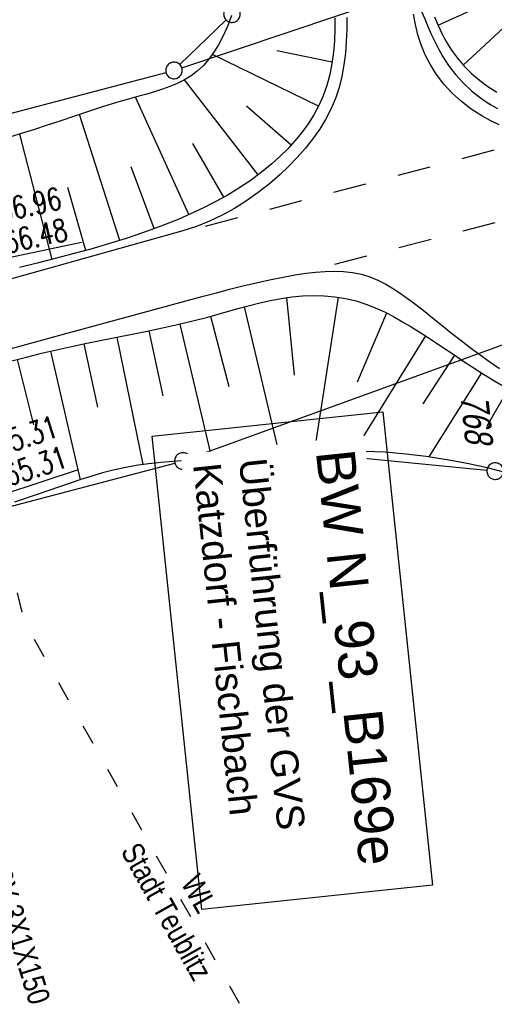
# Model space of a CAD drawing. Extents: x 509535 to 509917, y 455493 to 456443.
# Tile 28 of 34: x 509733 to 509776, y 456289 to 456378. Entities that reach past the tile are written whole.
import ezdxf
from ezdxf.enums import TextEntityAlignment as Align

# ---------------------------------------------------------------- set-up
doc = ezdxf.new("R2010")
doc.units = 0
doc.header["$LTSCALE"] = 10
doc.header["$MEASUREMENT"] = 0
for name, pattern in [('ACAD_ISO03W100', [30, 12, -18]), ('LT00', [0]), ('LT02', [0.4, 0.2, -0.2])]:
    doc.linetypes.add(name, pattern=pattern)
doc.layers.get('0').update_dxf_attribs({"linetype": 'LT00'})
for name, color, linetype in [('--EK_BW_TEXT_B', 20, 'LT00'), ('--EK_FBR', 1, 'LT00'), ('--EK_Schacht-Text', 5, 'LT00'), ('DFK_FLUR_NR', 250, 'LT00'), ('DFK_GZPKT', 250, 'LT00'), ('DFK_KATASTER', 250, 'LT00'), ('STROM_TEXT', 80, 'Continuous'), ('V114_BOESCH', 250, 'LT00'), ('V114_BOSCHUNG', 250, 'LT00'), ('V115_AFBR_BAB', 250, 'LT00'), ('V115_BOESCH', 250, 'LT00'), ('V115_BOSCHUNG', 250, 'LT00'), ('V115_GEHWEG', 250, 'LT00'), ('V115_LG_MARK', 250, 'LT02'), ('WASSERLTG', 130, 'ACAD_ISO03W100'), ('WASSERLTG_TEXT', 130, 'Continuous')]:
    doc.layers.add(name, color=color, linetype=linetype)
doc.styles.add('Beschrift', font='ARIAL.TTF')
doc.styles.add('schachtbeschriftung', font='romans.shx', dxfattribs={"width": 0.75, "height": 2})
doc.styles.get("Standard").update_dxf_attribs({"font": 'ARIAL.TTF'})
doc.styles.add('Versorgungsltg', font='ARIAL.TTF', dxfattribs={"width": 0.8, "height": 2})

# ---------------------------------------------------------------- blocks, each defined once
blk = doc.blocks.new('SYMB7010')
at = {"color": 0, "linetype": 'ByBlock'}
for points in [[(-0.031408, 0.499213), (-0.093728, 0.49134), (-0.15457, 0.475719), (-0.212975, 0.452595), (-0.268021, 0.422333), (-0.31884, 0.385411), (-0.36463, 0.342411), (-0.40467, 0.29401), (-0.438329, 0.240973), (-0.465074, 0.184136), (-0.484486, 0.124395), (-0.496256, 0.062692), (-0.5002, 0)], [(-0.5002, 0), (-0.496256, -0.062692), (-0.484486, -0.124395), (-0.465075, -0.184136), (-0.438329, -0.240973), (-0.404671, -0.29401), (-0.36463, -0.342411), (-0.31884, -0.385411), (-0.268021, -0.422333), (-0.212975, -0.452595), (-0.154571, -0.475719), (-0.093728, -0.49134), (-0.031408, -0.499213), (0.031408, -0.499213)], [(0.5002, 0), (0.496256, 0.062692), (0.484485, 0.124395), (0.465074, 0.184136), (0.438329, 0.240973), (0.40467, 0.29401), (0.36463, 0.342411), (0.31884, 0.385411), (0.268021, 0.422333), (0.212975, 0.452595), (0.15457, 0.475719), (0.093728, 0.49134), (0.031408, 0.499213), (-0.031408, 0.499213)], [(0.031408, -0.499213), (0.093728, -0.491341), (0.15457, -0.475719), (0.212975, -0.452595), (0.268021, -0.422333), (0.31884, -0.385411), (0.36463, -0.342411), (0.404671, -0.294011), (0.438329, -0.240974), (0.465075, -0.184136), (0.484486, -0.124395), (0.496256, -0.062692), (0.500201, 0)]]:
    blk.add_lwpolyline(points, dxfattribs=at)
blk = doc.blocks.new('SYMB0011')
at = {"color": 0, "linetype": 'ByBlock'}
for p, q in [((0.5, 0), (-0.5, 0)), ((0, 0.5), (0, -0.5))]:
    blk.add_line(p, q, dxfattribs=at)

msp = doc.modelspace()

# ---------------------------------------------------------------- linework, layer by layer
at = {"layer": '--EK_BW_TEXT_B'}
msp.add_lwpolyline([(509766.155, 456342.553), (509770.656, 456299.723), (509749.798, 456297.531), (509745.297, 456340.361)], close=True, dxfattribs=at)
at = {"layer": '--EK_FBR'}
for points in [[(509776.691, 456368.534), (509775.889, 456368.905), (509775.113, 456369.328), (509774.166, 456369.937), (509773.276, 456370.619), (509772.45, 456371.37), (509771.697, 456372.186), (509771.022, 456373.064), (509770.435, 456374.001), (509770.001, 456374.856), (509769.637, 456375.745), (509769.342, 456376.66), (509769.114, 456377.594), (509768.952, 456378.539)], [(509762.908, 456378.223), (509762.904, 456377.142), (509762.866, 456376.065), (509762.785, 456374.997), (509762.653, 456373.943), (509762.463, 456372.905), (509762.207, 456371.889), (509761.877, 456370.897), (509761.467, 456369.934), (509760.983, 456369), (509760.43, 456368.097), (509759.816, 456367.223), (509759.148, 456366.38), (509758.433, 456365.569), (509757.678, 456364.789), (509756.89, 456364.041), (509755.909, 456363.187), (509754.891, 456362.385), (509753.839, 456361.64), (509752.752, 456360.957), (509751.633, 456360.34), (509750.483, 456359.795), (509749.302, 456359.327), (509748.092, 456358.941), (509735.161, 456355.312), (509725.569, 456352.63)], [(509726.716, 456346.692), (509736.297, 456349.303), (509749.917, 456353.006), (509751.115, 456353.33), (509752.312, 456353.646), (509753.511, 456353.95), (509754.716, 456354.239), (509755.93, 456354.507), (509757.157, 456354.752), (509758.4, 456354.968), (509759.243, 456355.094), (509760.091, 456355.195), (509760.939, 456355.262), (509761.782, 456355.286), (509762.615, 456355.256), (509763.434, 456355.163), (509764.235, 456354.997), (509764.988, 456354.761), (509765.722, 456354.457), (509766.437, 456354.095), (509767.136, 456353.684), (509767.82, 456353.234), (509768.492, 456352.755), (509769.153, 456352.256), (509769.805, 456351.746), (509770.674, 456351.055), (509771.534, 456350.366), (509772.389, 456349.683), (509773.243, 456349.009), (509774.101, 456348.347), (509774.966, 456347.701), (509775.843, 456347.074), (509776.735, 456346.47)]]:
    msp.add_lwpolyline(points, dxfattribs=at)
at = {"layer": '--EK_Schacht-Text', "flags": 128}
for points in [[(509725.304, 456354.872), (509728.04, 456355.615), (509738.926, 456357.892)], [(509716.221, 456331.268), (509728.394, 456333.947), (509738.641, 456337.343)]]:
    msp.add_lwpolyline(points, dxfattribs=at)
at = {"layer": 'DFK_KATASTER'}
for p, q in [((509747.991, 456373.678), (509779.339, 456384.22)), ((509751.983, 456378.017), (509747.818, 456373.963)), ((509721.856, 456366.741), (509746.555, 456373.248)), ((509798.465, 456356.373), (509748.785, 456338.365)), ((509748.83, 456338.137), (509761.431, 456338.573)), ((509762.927, 456338.525), (509775.584, 456337.264)), ((509721.696, 456331.141), (509747.355, 456337.918))]:
    msp.add_line(p, q, dxfattribs=at)
at = {"layer": 'V114_BOESCH'}
for points in [[(509736.485, 456368.71), (509735.798, 456368.48), (509734.583, 456368.08), (509733.365, 456367.691), (509732.141, 456367.317), (509730.909, 456366.964), (509729.666, 456366.636), (509728.41, 456366.336), (509727.139, 456366.071), (509725.85, 456365.844), (509724.541, 456365.66), (509723.208, 456365.523), (509721.851, 456365.438), (509721.409, 456365.425), (509720.971, 456365.428), (509720.542, 456365.458), (509720.129, 456365.528), (509719.738, 456365.646), (509719.374, 456365.825), (509719.113, 456366.011), (509718.865, 456366.225), (509718.624, 456366.455), (509714.712, 456382.219)], [(509752.466, 456378.409), (509752.107, 456377.415), (509751.671, 456376.444), (509751.304, 456375.756), (509750.941, 456375.172)]]:
    msp.add_lwpolyline(points, dxfattribs=at)
at = {"layer": 'V114_BOSCHUNG'}
msp.add_line((509733.435, 456367.347), (509733.348, 456367.686), dxfattribs=at)
at = {"layer": 'V115_AFBR_BAB'}
for points in [[(509776.691, 456368.534), (509775.889, 456368.905), (509775.113, 456369.328), (509774.166, 456369.937), (509773.276, 456370.619), (509772.45, 456371.37), (509771.697, 456372.186), (509771.022, 456373.064), (509770.435, 456374.001), (509770.001, 456374.856), (509769.637, 456375.745), (509769.342, 456376.66), (509769.114, 456377.594), (509768.952, 456378.539)], [(509762.908, 456378.223), (509762.904, 456377.142), (509762.866, 456376.065), (509762.785, 456374.997), (509762.653, 456373.943), (509762.463, 456372.905), (509762.207, 456371.889), (509761.877, 456370.897), (509761.467, 456369.934), (509760.983, 456369), (509760.43, 456368.097), (509759.816, 456367.223), (509759.148, 456366.38), (509758.433, 456365.569), (509757.678, 456364.789), (509756.89, 456364.041), (509755.909, 456363.187), (509754.891, 456362.385), (509753.839, 456361.64), (509752.752, 456360.957), (509751.633, 456360.34), (509750.483, 456359.795), (509749.302, 456359.327), (509748.092, 456358.941), (509735.161, 456355.312), (509725.569, 456352.63)], [(509726.716, 456346.692), (509736.297, 456349.303), (509749.917, 456353.006), (509751.115, 456353.33), (509752.312, 456353.646), (509753.511, 456353.95), (509754.716, 456354.239), (509755.93, 456354.507), (509757.157, 456354.752), (509758.4, 456354.968), (509759.243, 456355.094), (509760.091, 456355.195), (509760.939, 456355.262), (509761.782, 456355.286), (509762.615, 456355.256), (509763.434, 456355.163), (509764.235, 456354.997), (509764.988, 456354.761), (509765.722, 456354.457), (509766.437, 456354.095), (509767.136, 456353.684), (509767.82, 456353.234), (509768.492, 456352.755), (509769.153, 456352.256), (509769.805, 456351.746), (509770.674, 456351.055), (509771.534, 456350.366), (509772.389, 456349.683), (509773.243, 456349.009), (509774.101, 456348.347), (509774.966, 456347.701), (509775.843, 456347.074), (509776.735, 456346.47)]]:
    msp.add_lwpolyline(points, dxfattribs=at)
at = {"layer": 'V115_BOESCH'}
for points in [[(509752.466, 456378.409), (509752.107, 456377.415), (509751.671, 456376.444), (509751.304, 456375.756), (509750.893, 456375.094), (509750.438, 456374.47), (509749.935, 456373.895), (509749.383, 456373.38), (509748.818, 456372.955), (509748.213, 456372.586), (509747.575, 456372.265), (509746.91, 456371.984), (509746.223, 456371.734), (509745.52, 456371.51), (509744.807, 456371.302), (509744.089, 456371.103), (509743.373, 456370.905), (509742.075, 456370.529), (509740.796, 456370.134), (509739.533, 456369.727), (509738.282, 456369.313), (509737.038, 456368.895), (509735.798, 456368.48), (509734.583, 456368.08), (509733.365, 456367.691), (509732.141, 456367.317)], [(509761.83, 456378.214), (509761.826, 456377.168), (509761.785, 456376.126), (509761.7, 456375.094), (509761.564, 456374.075), (509761.368, 456373.072), (509761.105, 456372.091), (509760.767, 456371.135), (509760.378, 456370.264), (509759.922, 456369.421), (509759.406, 456368.605), (509758.837, 456367.818), (509758.219, 456367.063), (509757.56, 456366.339), (509756.865, 456365.648), (509756.141, 456364.991), (509755.176, 456364.199), (509754.177, 456363.462), (509753.146, 456362.775), (509752.087, 456362.136), (509751.004, 456361.539), (509749.899, 456360.982), (509748.778, 456360.46), (509747.642, 456359.969), (509746.091, 456359.35), (509744.523, 456358.776), (509742.941, 456358.243), (509741.347, 456357.745), (509739.745, 456357.278), (509738.135, 456356.837), (509736.522, 456356.416), (509734.907, 456356.011), (509733.31, 456355.622)], [(509770.842, 456378.28), (509771.173, 456377.499), (509771.534, 456376.737), (509771.933, 456375.997), (509772.376, 456375.285), (509772.924, 456374.537), (509773.531, 456373.831), (509774.195, 456373.17), (509774.911, 456372.557), (509775.675, 456371.996), (509776.483, 456371.489)], [(509732.598, 456347.169), (509733.95, 456347.514), (509735.303, 456347.849), (509736.659, 456348.169), (509738.017, 456348.47), (509739.38, 456348.757), (509740.748, 456349.034), (509742.119, 456349.306), (509743.491, 456349.58), (509744.864, 456349.858), (509746.236, 456350.147), (509747.605, 456350.451), (509748.971, 456350.776), (509750.332, 456351.126), (509751.277, 456351.386), (509752.22, 456351.652), (509753.163, 456351.918), (509754.107, 456352.174), (509755.054, 456352.413), (509756.005, 456352.628), (509756.96, 456352.809), (509757.923, 456352.95), (509758.893, 456353.042), (509759.872, 456353.078), (509760.853, 456353.054), (509761.83, 456352.967), (509762.797, 456352.812), (509763.746, 456352.587), (509764.622, 456352.308), (509765.478, 456351.972), (509766.316, 456351.588), (509767.139, 456351.165), (509767.948, 456350.711), (509768.744, 456350.235), (509769.694, 456349.642), (509770.632, 456349.035), (509771.562, 456348.419), (509772.488, 456347.8), (509773.412, 456347.181), (509774.34, 456346.569), (509775.273, 456345.968), (509776.216, 456345.382), (509777.293, 456344.746)], [(509777.812, 456336.919), (509775.617, 456337.474), (509773.785, 456337.876), (509771.943, 456338.223), (509770.092, 456338.51), (509768.236, 456338.734), (509766.375, 456338.89), (509764.513, 456338.975), (509763.233, 456338.991), (509761.954, 456338.975), (509760.674, 456338.934), (509759.394, 456338.873), (509758.114, 456338.795), (509756.832, 456338.706), (509755.55, 456338.611), (509754.266, 456338.515), (509752.981, 456338.423), (509751.694, 456338.34), (509750.569, 456338.277), (509749.444, 456338.216), (509748.32, 456338.151), (509747.199, 456338.074), (509746.082, 456337.978), (509744.971, 456337.855), (509743.866, 456337.697), (509742.77, 456337.498), (509741.784, 456337.277), (509740.805, 456337.021), (509739.831, 456336.737), (509738.862, 456336.43), (509737.896, 456336.107), (509736.931, 456335.774), (509735.968, 456335.437), (509735.004, 456335.102), (509732.836, 456334.377)]]:
    msp.add_lwpolyline(points, dxfattribs=at)
at = {"layer": 'V115_BOSCHUNG'}
for p, q in [((509773.44, 456373.931), (509780.221, 456380.225)), ((509771.16, 456377.53), (509774.977, 456379.257)), ((509760.343, 456370.196), (509750.756, 456374.896)), ((509761.583, 456374.198), (509756.576, 456375.22)), ((509754.897, 456363.986), (509748.242, 456372.602)), ((509748.629, 456360.394), (509743.797, 456371.023)), ((509742.374, 456358.062), (509738.722, 456369.459)), ((509757.876, 456366.677), (509753.828, 456370.208)), ((509736.264, 456356.35), (509733.348, 456367.686)), ((509751.798, 456361.972), (509748.978, 456366.842)), ((509745.493, 456359.126), (509743.392, 456364.707)), ((509739.3, 456357.154), (509737.686, 456362.863)), ((509757.452, 456352.886), (509758.152, 456345.864)), ((509762.14, 456352.925), (509759.965, 456338.902)), ((509753.615, 456352.042), (509756.793, 456338.703)), ((509750.589, 456351.196), (509752.239, 456344.842)), ((509766.51, 456351.492), (509763.851, 456345.223)), ((509745.011, 456349.889), (509746.267, 456343.993)), ((509747.805, 456350.498), (509750.703, 456338.284)), ((509742.12, 456349.307), (509744.471, 456337.788)), ((509770.013, 456349.437), (509763.572, 456338.989)), ((509739.13, 456348.705), (509740.353, 456342.965)), ((509733.099, 456347.298), (509734.561, 456341.377)), ((509736.1, 456348.039), (509738.788, 456336.406)), ((509772.655, 456347.687), (509769.774, 456343.27)), ((509775.09, 456346.084), (509770.315, 456338.479)), ((509777.516, 456344.618), (509775.572, 456341.263))]:
    msp.add_line(p, q, dxfattribs=at)
at = {"layer": 'V115_GEHWEG'}
msp.add_lwpolyline([(509768.763, 456380.773), (509769.067, 456380.112), (509769.369, 456379.449), (509769.664, 456378.783), (509769.958, 456378.097), (509770.251, 456377.41), (509770.55, 456376.727), (509770.863, 456376.05), (509771.198, 456375.386), (509771.562, 456374.738), (509772.121, 456373.881), (509772.748, 456373.068), (509773.44, 456372.305), (509774.194, 456371.597), (509775.008, 456370.949), (509775.878, 456370.368), (509776.527, 456369.999)], dxfattribs=at)
at = {"layer": 'V115_LG_MARK', "ltscale": 1.5}
msp.add_line((509761.819, 456355.919), (509779.383, 456360.465), dxfattribs=at)
at = {"layer": 'V115_LG_MARK', "ltscale": 1.5, "flags": 128}
msp.add_lwpolyline([(509750.138, 456359.366), (509765.437, 456363.406), (509779.895, 456367.204)], dxfattribs=at)
at = {"layer": 'WASSERLTG', "ltscale": 0.015, "flags": 128}
msp.add_lwpolyline([(509704.365, 456430.288), (509732.992, 456326.65), (509733.675, 456323.685), (509763.631, 456270.52)], dxfattribs=at)

# ---------------------------------------------------------------- block references
at = {"layer": 'DFK_GZPKT', "xscale": 1.500000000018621, "yscale": 1.5, "zscale": 1.5, "rotation": 264.7377099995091}
for p in [(509752.52, 456378.538), (509747.28, 456373.438), (509762.18, 456338.6), (509748.08, 456338.109), (509776.33, 456337.189)]:
    msp.add_blockref('SYMB7010', p, dxfattribs=at)
at = {"layer": 'V115_GEHWEG', "xscale": 0.1000000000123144, "yscale": 0.09999999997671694, "zscale": 0.1, "rotation": 275.9993999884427}
for p in [(509771.562, 456374.738), (509775.878, 456370.368)]:
    msp.add_blockref('SYMB0011', p, dxfattribs=at)

# ---------------------------------------------------------------- texts
at = {"layer": '--EK_Schacht-Text', "style": 'schachtbeschriftung', "width": 0.75}
for s, rotation, p in [('D=366.96', 12.34187, (509727.387, 456358.784)), ('S=366.48', 12.34187, (509728.002, 456355.97)), ('D=375.31', 18.12564, (509727.371, 456337.212)), ('S=365.31', 18.12564, (509728.267, 456334.475))]:
    msp.add_text(s, height=2, rotation=rotation, dxfattribs=at).set_placement(p)
at = {"layer": 'DFK_FLUR_NR', "oblique": 13.754, "width": 0.75}
msp.add_text('768', height=2.5, rotation=275.9994, dxfattribs=at).set_placement((509773.189, 456343.981))
at = {"layer": 'STROM_TEXT', "style": 'Versorgungsltg', "width": 0.8}
msp.add_text('E.ON NA2XS(F)2Y 3X1X150', height=2, rotation=286.82932, dxfattribs=at).set_placement((509730.056, 456302.565), align=Align.CENTER)
at = {"layer": 'WASSERLTG_TEXT', "insert": (509748.066, 456298.145), "char_height": 2, "attachment_point": 5, "rotation": 299.25255, "style": 'Versorgungsltg'}
msp.add_mtext('WL \\PStadt Teublitz', dxfattribs=at)

# ---------------------------------------------------------------- next in the draw order: texts
at = {"layer": '--EK_BW_TEXT_B', "insert": (509763.591, 456339.317), "char_height": 2, "width": 37.55462, "attachment_point": 1, "rotation": 275.99941, "style": 'Beschrift', "bg_fill": 3, "box_fill_scale": 1.5, "bg_fill_color": 256, "bg_fill_transparency": 0}
msp.add_mtext('{\\fArial|b0|i0|c238|p34;\\H1.7499x;BW N_93_B1\\fArial|b0|i0|c0|p34;69e\\fArial|b0|i0|c238|p34;\\W0.8;\\P\\H0.3714x;\\W1;\\P\\fArial|b0|i0|c0|p34;\\H1.924x;Überführung der GVS Katzdorf - Fischbach}', dxfattribs=at)

doc.saveas('drawing.dxf')
